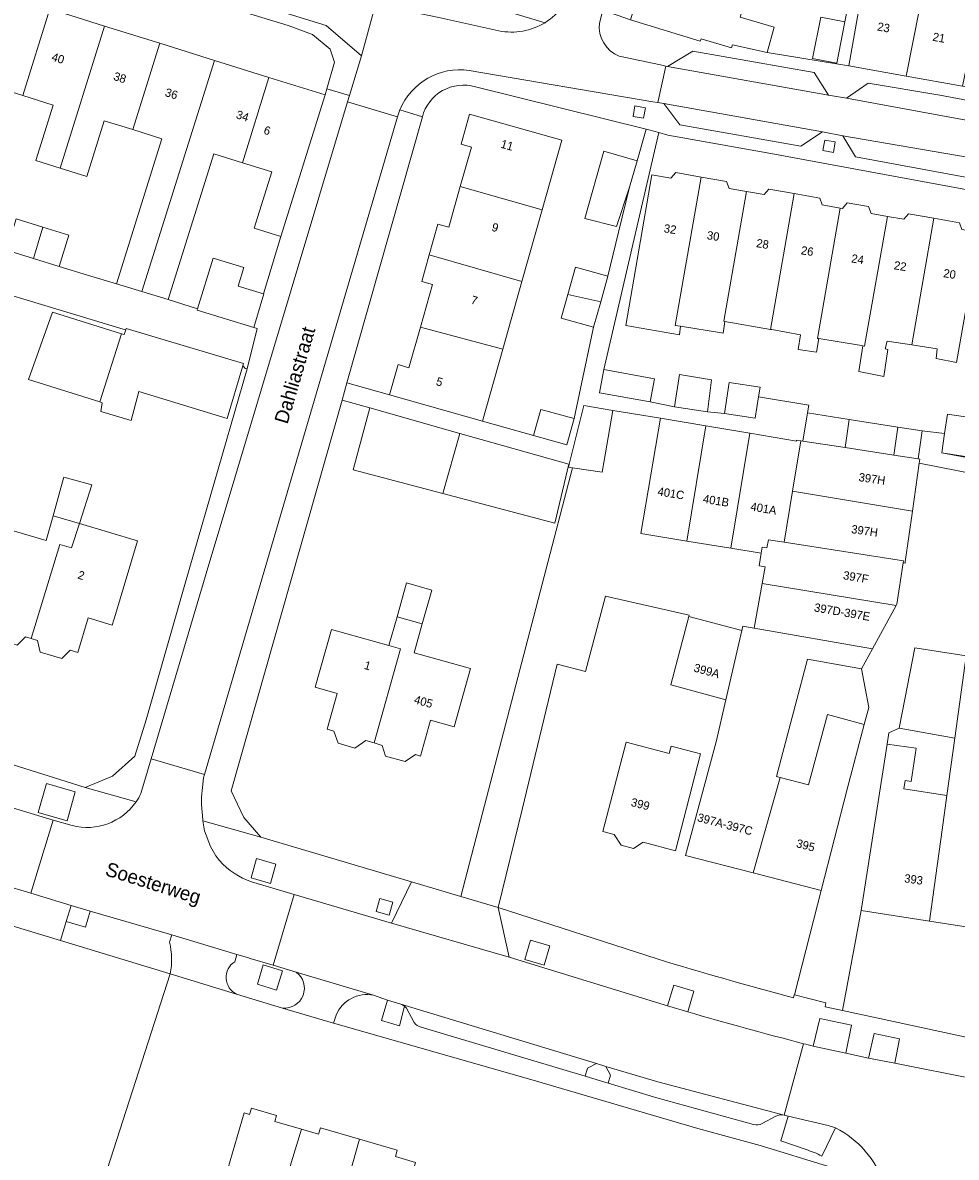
# Model space of a CAD drawing. Header units: metres. Extents: x 151448 to 154749, y 463108 to 465296.
# Tile 52 of 256: x 152837 to 152921, y 463378 to 463480. Entities that reach past the tile are written whole.
import ezdxf
from ezdxf.enums import TextEntityAlignment as Align

# ---------------------------------------------------------------- set-up
doc = ezdxf.new("R2010")
doc.units = ezdxf.units.M
for name, color, linetype, lineweight in [('B-PV-GR-GROENVOORZIENING-GV', 253, 'Continuous', 9), ('B-PV-IE-TERREINAFSCHEIDING_KUNSTMATIG_HEKWERK-G', 253, 'Continuous', 9), ('B-PV-IE-TERREINAFSCHEIDING_KUNSTMATIG_MUUR-G', 253, 'Continuous', 9), ('B-PV-OG-BEBOUWING-GV', 1, 'Continuous', 9), ('B-PV-OG-BEBOUWING-T18', 2, 'Continuous', 9), ('B-PV-OG-TERREIN_ERF-GV', 253, 'Continuous', 9), ('B-PV-OG-TOPOGRAFIE-T18', 2, 'Continuous', 9), ('B-PV-VH-OPENVERHARDING_BETONSTRAATSTEEN-GV', 253, 'Continuous', 9), ('B-PV-VH-OPENVERHARDING_STRAATBAKSTEEN-GV', 253, 'Continuous', 9), ('B-PV-VH-OPENVERHARDING_TEGEL-GV', 253, 'Continuous', 9)]:
    doc.layers.add(name, color=color, linetype=linetype, lineweight=lineweight)
doc.styles.add('Drong', font='txt', dxfattribs={"height": 1.8})

msp = doc.modelspace()

# ---------------------------------------------------------------- linework, layer by layer
at = {"layer": 'B-PV-GR-GROENVOORZIENING-GV', "flags": 128}
for points in [[(152892.946, 463471.608), (152893.105, 463472.554), (152892.159, 463472.713), (152892, 463471.767)], [(152909.976, 463468.549), (152910.135, 463469.496), (152909.188, 463469.655), (152909.029, 463468.708)], [(152838.621, 463409.348), (152841.217, 463408.606), (152841.959, 463411.203), (152839.363, 463411.944)], [(152857.729, 463403.487), (152859.46, 463402.992), (152859.955, 463404.723), (152858.224, 463405.217)], [(152841.576, 463401.026), (152841.139, 463399.582), (152842.864, 463399.069), (152843.294, 463400.508)], [(152868.963, 463400.477), (152870.117, 463400.147), (152870.447, 463401.301), (152869.293, 463401.631)], [(152882.297, 463396.172), (152884.028, 463395.677), (152884.523, 463397.408), (152882.792, 463397.903)], [(152858.293, 463393.964), (152860.013, 463393.434), (152860.544, 463395.153), (152858.824, 463395.684)], [(152896.904, 463391.471), (152897.455, 463393.342), (152895.648, 463393.873), (152895.098, 463392.003)], [(152911.072, 463387.772), (152911.586, 463390.281), (152908.755, 463390.879), (152908.144, 463388.403)], [(152915.471, 463386.865), (152915.891, 463389.063), (152913.631, 463389.537), (152913.123, 463387.319)], [(152887.69, 463385.701), (152889.767, 463385.069), (152889.982, 463385.788), (152889.54, 463386.59), (152888.707, 463386.836), (152887.899, 463386.414)]]:
    msp.add_lwpolyline(points, close=True, dxfattribs=at)
for points in [[(152871.15, 463392.163), (152869.978, 463392.527), (152869.432, 463390.711), (152871.03, 463390.214), (152871.493, 463391.981)], [(152908.918, 463378.527), (152910.165, 463381.085), (152909.487, 463381.288), (152905.904, 463382.114), (152905.244, 463379.913)], [(152905.244, 463379.913), (152907.539, 463379.124)]]:
    msp.add_lwpolyline(points, dxfattribs=at)
at = {"layer": 'B-PV-GR-GROENVOORZIENING-GV'}
for points in [[(152871.493, 463391.981, 0.0887697), (152871.15, 463392.163)], [(152907.539, 463379.124, -0.0108968), (152908.245, 463378.864)], [(152908.245, 463378.864, -0.0457513), (152908.918, 463378.527)]]:
    msp.add_lwpolyline(points, format="xyb", dxfattribs=at)
at = {"layer": 'B-PV-IE-TERREINAFSCHEIDING_KUNSTMATIG_HEKWERK-G', "flags": 128}
for points in [[(152850.481, 463394.896), (152840.624, 463397.882), (152834.396, 463399.769), (152819.678, 463404.228)], [(152841.751, 463367.778), (152850.482, 463394.896)]]:
    msp.add_lwpolyline(points, dxfattribs=at)
at = {"layer": 'B-PV-IE-TERREINAFSCHEIDING_KUNSTMATIG_MUUR-G', "flags": 128}
for points in [[(152913.162, 463418.772), (152912.499, 463422.233)], [(152912.736, 463417.242), (152913.162, 463418.772)]]:
    msp.add_lwpolyline(points, dxfattribs=at)
at = {"layer": 'B-PV-OG-BEBOUWING-GV', "flags": 128}
for points in [[(152916.505, 463475.377), (152918.283, 463484.474), (152918.937, 463487.507), (152913.732, 463488.428), (152913.202, 463485.437), (152912.996, 463485.473), (152912.483, 463482.578), (152912.454, 463482.583), (152911.34, 463476.291)], [(152923.992, 463486.312), (152924.044, 463486.566), (152921.22, 463487.062), (152920.692, 463484.051), (152918.283, 463484.474), (152916.505, 463475.377), (152921.562, 463474.482)], [(152902.209, 463482.76), (152893.256, 463485.429), (152891.776, 463480.429), (152898.014, 463478.524), (152898.104, 463478.732), (152900.837, 463477.915), (152900.924, 463478.181), (152904.018, 463477.513), (152904.667, 463479.784), (152901.608, 463480.658)], [(152834.836, 463482.918), (152830.832, 463470.167), (152833.171, 463469.436), (152834.731, 463474.427), (152837.243, 463473.642), (152839.675, 463481.406)], [(152837.243, 463473.642), (152839.967, 463472.791), (152838.412, 463467.812), (152840.601, 463467.128), (152844.583, 463479.873), (152839.675, 463481.406)], [(152910.272, 463476.548), (152910.997, 463480.256), (152908.832, 463480.68), (152908.107, 463476.972)], [(152844.583, 463479.873), (152840.601, 463467.128), (152842.983, 463466.383), (152844.547, 463471.386), (152847.123, 463470.582), (152849.541, 463478.324)], [(152847.123, 463470.582), (152849.725, 463469.769), (152845.663, 463456.743), (152847.931, 463456.058), (152854.438, 463476.794), (152849.541, 463478.324)], [(152854.438, 463476.794), (152847.931, 463456.058), (152850.289, 463455.346), (152854.385, 463468.415), (152856.949, 463467.614), (152859.318, 463475.269)], [(152856.949, 463467.614), (152859.594, 463466.788), (152858.018, 463461.744), (152860.397, 463461), (152864.363, 463473.693), (152859.318, 463475.269)], [(152883.846, 463463.403), (152885.608, 463469.646), (152877.33, 463471.982), (152876.565, 463469.271), (152877.498, 463469.007), (152876.5, 463465.472)], [(152891.679, 463465.428), (152892.362, 463467.789), (152889.377, 463468.653), (152887.672, 463462.602), (152890.515, 463461.896)], [(152896.261, 463452.953), (152895.779, 463453.031), (152898.102, 463466.328), (152895.82, 463466.726), (152895.395, 463466.229), (152893.673, 463466.533), (152891.343, 463453.007), (152896.153, 463452.196)], [(152896.261, 463452.953), (152899.92, 463452.358), (152900.081, 463452.332), (152900.243, 463453.386), (152900.137, 463453.405), (152902.186, 463465.03), (152900.618, 463465.307), (152900.383, 463465.929), (152898.102, 463466.328), (152895.779, 463453.031)], [(152873.712, 463459.356), (152882.027, 463456.957), (152883.846, 463463.403), (152876.5, 463465.472), (152875.474, 463461.835), (152874.49, 463462.112)], [(152904.333, 463452.668), (152906.46, 463464.85), (152904.178, 463465.249), (152903.755, 463464.754), (152902.186, 463465.03), (152900.137, 463453.405), (152900.243, 463453.386)], [(152904.441, 463452.649), (152907.027, 463452.195), (152906.811, 463450.871), (152908.459, 463450.628), (152908.676, 463451.844), (152908.546, 463451.865), (152910.587, 463463.549), (152908.976, 463463.832), (152908.742, 463464.452), (152906.46, 463464.85), (152904.333, 463452.668)], [(152912.497, 463451.215), (152912.621, 463451.194), (152912.76, 463451.17), (152914.811, 463462.803), (152913.347, 463463.061), (152913.118, 463463.687), (152911.194, 463464.031), (152910.772, 463463.516), (152910.587, 463463.549), (152908.546, 463451.865), (152908.676, 463451.844)], [(152912.621, 463451.194), (152912.243, 463448.897), (152914.486, 463448.437), (152914.838, 463450.87), (152914.621, 463450.924), (152914.784, 463451.626), (152916.992, 463451.28), (152918.982, 463462.635), (152916.695, 463463.036), (152916.274, 463462.545), (152914.811, 463462.803), (152912.76, 463451.17)], [(152835.786, 463459.772), (152838.199, 463459.031), (152839.062, 463461.842), (152836.649, 463462.583)], [(152918.982, 463462.635), (152916.992, 463451.28), (152919.27, 463450.923), (152919.189, 463450.058), (152921.025, 463449.7), (152923.064, 463461.356), (152921.497, 463461.63), (152921.268, 463462.235)], [(152838.199, 463459.031), (152840.505, 463458.323), (152841.369, 463461.134), (152839.062, 463461.842)], [(152854.321, 463459.06), (152852.924, 463454.524), (152852.886, 463454.401), (152857.987, 463452.83), (152858.872, 463455.854), (152858.829, 463455.867), (152856.576, 463456.561), (152857.084, 463458.209)], [(152872.916, 463452.859), (152880.319, 463450.909), (152882.027, 463456.957), (152873.712, 463459.356), (152873.034, 463456.955), (152873.996, 463456.683)], [(152889.732, 463457.431), (152886.833, 463458.238), (152886.152, 463455.795), (152889.095, 463455.146)], [(152886.152, 463455.795), (152885.559, 463453.668), (152888.458, 463452.86), (152889.095, 463455.146)], [(152844.171, 463446.164), (152846.114, 463452.281), (152839.919, 463454.208), (152837.756, 463448.182)], [(152872.916, 463452.859), (152871.893, 463449.235), (152870.91, 463449.512), (152870.143, 463446.794), (152878.493, 463444.438), (152880.319, 463450.909)], [(152856.98, 463449.406), (152857.04, 463449.611), (152846.514, 463452.748), (152846.48, 463452.634), (152846.351, 463452.207), (152846.114, 463452.281), (152844.171, 463446.164), (152844.377, 463446.099), (152844.242, 463445.316), (152846.972, 463444.504), (152847.675, 463447.099), (152855.593, 463444.692)], [(152889.369, 463449.089), (152888.99, 463446.994), (152893.531, 463446.169), (152893.909, 463448.25)], [(152899.044, 463448.141), (152896.153, 463448.628), (152895.72, 463445.736), (152898.665, 463445.276)], [(152903.258, 463446.612), (152903.399, 463447.492), (152900.633, 463447.918), (152900.189, 463445.145), (152902.955, 463444.719)], [(152886.259, 463440.576), (152886.197, 463440.33), (152886.562, 463440.273), (152889.238, 463439.856), (152890.175, 463445.407), (152887.586, 463445.855)], [(152874.94, 463437.945), (152876.453, 463443.346), (152868.393, 463445.625), (152866.885, 463440.068)], [(152883.062, 463443.144), (152886.064, 463442.316), (152886.715, 463444.674), (152883.713, 463445.502)], [(152898.531, 463444.023), (152894.448, 463444.71), (152892.683, 463434.365), (152896.829, 463433.69)], [(152907.221, 463442.66), (152911.022, 463442.071), (152911.393, 463444.607), (152907.658, 463445.203)], [(152919.942, 463443.347), (152919.682, 463441.61), (152924.087, 463440.922), (152924.63, 463444.412), (152920.198, 463445.062)], [(152898.531, 463444.023), (152896.829, 463433.69), (152900.776, 463433.047), (152902.475, 463443.358)], [(152911.022, 463442.071), (152915.389, 463441.395), (152915.756, 463443.911), (152911.393, 463444.607)], [(152917.585, 463441.055), (152917.931, 463443.564), (152915.756, 463443.911), (152915.389, 463441.395)], [(152876.453, 463443.346), (152874.94, 463437.945), (152884.977, 463435.3), (152886.22, 463440.585)], [(152900.776, 463433.047), (152903.496, 463432.604), (152903.588, 463433.159), (152904.007, 463433.09), (152904.158, 463433.806), (152905.545, 463433.588), (152906.298, 463438.16), (152907.045, 463442.689), (152906.669, 463442.753), (152906.652, 463442.654), (152902.475, 463443.358)], [(152911.022, 463442.071), (152907.221, 463442.66), (152907.045, 463442.689), (152906.298, 463438.16), (152917.064, 463436.387), (152917.675, 463440.683), (152917.725, 463441.036), (152917.585, 463441.055), (152915.389, 463441.395)], [(152842.324, 463435.268), (152843.454, 463438.729), (152840.94, 463439.431), (152840.915, 463439.342), (152839.967, 463435.965)], [(152916.415, 463431.82), (152917.064, 463436.387), (152906.298, 463438.16), (152905.545, 463433.588), (152916.262, 463431.906), (152916.235, 463431.732), (152916.399, 463431.709)], [(152839.347, 463433.754), (152835.278, 463434.933), (152834.317, 463435.211), (152832.786, 463429.923), (152834.808, 463429.329), (152833.891, 463426.181), (152834.559, 463425.981), (152834.782, 463424.956), (152836.741, 463424.361), (152837.5, 463425.101), (152838.01, 463424.948), (152840.588, 463433.396), (152841.616, 463433.097), (152842.324, 463435.268), (152839.967, 463435.965)], [(152838.01, 463424.948), (152838.581, 463424.777), (152838.804, 463423.741), (152840.757, 463423.156), (152841.513, 463423.899), (152842.185, 463423.698), (152843.112, 463426.794), (152845.266, 463426.149), (152845.553, 463427.107), (152847.535, 463433.726), (152842.324, 463435.268), (152841.616, 463433.097), (152840.588, 463433.396)], [(152903.588, 463429.884), (152915.596, 463427.903), (152915.66, 463428.02), (152916.235, 463431.732), (152916.262, 463431.906), (152905.545, 463433.588), (152904.158, 463433.806), (152904.007, 463433.09), (152903.588, 463433.159), (152903.496, 463432.604), (152903.308, 463431.465), (152903.855, 463431.374)], [(152870.827, 463426.91), (152873.088, 463426.26), (152873.943, 463429.297), (152871.678, 463429.934)], [(152913.486, 463424.031), (152915.596, 463427.903), (152903.588, 463429.884), (152902.872, 463425.882)], [(152873.088, 463426.26), (152870.827, 463426.91), (152870.097, 463424.318), (152871.135, 463424.026), (152868.759, 463415.586), (152869.502, 463415.359), (152869.795, 463414.405), (152871.548, 463413.921), (152872.473, 463414.541), (152872.917, 463414.416), (152873.821, 463417.628), (152875.939, 463417.032), (152877.411, 463422.263), (152872.363, 463423.684)], [(152900.317, 463419.443), (152901.75, 463425.659), (152897.008, 463426.922), (152895.378, 463420.801)], [(152870.097, 463424.318), (152864.941, 463425.769), (152863.481, 463420.585), (152865.45, 463420.031), (152864.55, 463416.832), (152865.165, 463416.659), (152865.547, 463415.557), (152867.032, 463415.133), (152868.017, 463415.812), (152868.759, 463415.586), (152871.135, 463424.026)], [(152912.499, 463422.233), (152913.486, 463424.031), (152902.872, 463425.882), (152901.858, 463426.064), (152901.75, 463425.659), (152900.317, 463419.443), (152899.447, 463415.702), (152896.69, 463405.51), (152902.783, 463403.932), (152905.19, 463412.486), (152904.861, 463412.572), (152906.531, 463418.919), (152907.632, 463423.104)], [(152920.859, 463416.01), (152921.874, 463423.396), (152917.261, 463424.128), (152916.368, 463419.509), (152915.865, 463416.919)], [(152926.007, 463407.463), (152922.861, 463407.899), (152925.159, 463422.87), (152921.874, 463423.396), (152920.859, 463416.01), (152920.154, 463410.882), (152919.732, 463407.811), (152918.602, 463399.598), (152924.759, 463398.641)], [(152905.19, 463412.486), (152902.783, 463403.932), (152908.876, 463402.355), (152911.215, 463411.44), (152912.736, 463417.242), (152909.436, 463418.134), (152907.73, 463411.821)], [(152892.03, 463406.138), (152892.904, 463406.698), (152895.79, 463405.928), (152898.06, 463414.612), (152895.41, 463415.304), (152895.241, 463414.656), (152891.373, 463415.667), (152889.277, 463407.646), (152890.301, 463407.384), (152890.918, 463406.422)], [(152920.154, 463410.882), (152916.296, 463411.488), (152916.405, 463412.21), (152916.931, 463412.139), (152917.391, 463415.111), (152914.785, 463415.493), (152912.46, 463400.554), (152918.602, 463399.598), (152919.732, 463407.811)], [(152858.673, 463369.24), (152862.251, 463380.948), (152859.855, 463381.646), (152860.012, 463382.184), (152857.754, 463382.842), (152857.592, 463382.284), (152857.108, 463382.425), (152854.391, 463373.101), (152857.458, 463372.218), (152856.063, 463367.37), (152857.976, 463366.819)], [(152862.251, 463380.948), (152858.673, 463369.24), (152860.791, 463368.63), (152862.082, 463373.113), (152865.233, 463372.206), (152867.462, 463380.062), (152863.943, 463381.087), (152863.773, 463380.505)], [(152869.226, 463366.24), (152872.489, 463377.983), (152870.676, 463378.512), (152870.841, 463379.077), (152867.462, 463380.062), (152865.233, 463372.206), (152868.041, 463371.398), (152866.769, 463366.947), (152866.92, 463366.904), (152865.996, 463363.84), (152865.923, 463363.6), (152868.068, 463362.945), (152868.843, 463365.591), (152869.042, 463366.269), (152869.126, 463366.269)]]:
    msp.add_lwpolyline(points, close=True, dxfattribs=at)
at = {"layer": 'B-PV-OG-TERREIN_ERF-GV', "flags": 128}
for points in [[(152834.836, 463482.918), (152839.675, 463481.406), (152844.583, 463479.873), (152849.541, 463478.324), (152854.438, 463476.794), (152859.318, 463475.269), (152864.363, 463473.693), (152864.52, 463474.23), (152865.218, 463476.62), (152864.811, 463477.794), (152863.241, 463479.111), (152861.043, 463479.925), (152840.696, 463486.153), (152833.38, 463488.459)], [(152901.608, 463480.658), (152904.667, 463479.784), (152904.018, 463477.513), (152910.257, 463476.472), (152910.272, 463476.548), (152908.107, 463476.972), (152908.832, 463480.68)], [(152836.649, 463462.583), (152839.062, 463461.842), (152841.369, 463461.134), (152840.505, 463458.323), (152843.051, 463457.543), (152845.663, 463456.743), (152849.725, 463469.769), (152847.123, 463470.582), (152844.547, 463471.386), (152842.983, 463466.383), (152840.601, 463467.128), (152838.412, 463467.812), (152839.967, 463472.791), (152837.243, 463473.642), (152834.731, 463474.427)], [(152885.608, 463469.646), (152883.846, 463463.403), (152882.027, 463456.957), (152880.319, 463450.909), (152878.493, 463444.438), (152883.062, 463443.144), (152883.713, 463445.502), (152886.715, 463444.674), (152887.62, 463448.925), (152888.458, 463452.86), (152885.559, 463453.668), (152886.152, 463455.795), (152886.833, 463458.238), (152889.732, 463457.431), (152890.697, 463461.396), (152891.679, 463465.428), (152890.515, 463461.896), (152887.672, 463462.602), (152889.377, 463468.653), (152892.362, 463467.789), (152893.185, 463470.633), (152877.854, 463474.428)], [(152873.093, 463471.723), (152866.326, 463447.871), (152870.143, 463446.794), (152870.91, 463449.512), (152871.893, 463449.235), (152872.916, 463452.859), (152873.996, 463456.683), (152873.034, 463456.955), (152873.712, 463459.356), (152874.49, 463462.112), (152875.474, 463461.835), (152876.5, 463465.472), (152877.498, 463469.007), (152876.565, 463469.271), (152877.33, 463471.982), (152885.608, 463469.646)], [(152929.773, 463463.761), (152904.36, 463468.438), (152895.117, 463470.089), (152894.296, 463470.324), (152889.369, 463449.089), (152893.909, 463448.25), (152893.531, 463446.169), (152895.72, 463445.736), (152896.153, 463448.628), (152899.044, 463448.141), (152898.665, 463445.276), (152900.189, 463445.145), (152900.633, 463447.918), (152903.399, 463447.492), (152903.258, 463446.612), (152907.776, 463445.888), (152907.658, 463445.203), (152911.393, 463444.607), (152915.756, 463443.911), (152917.931, 463443.564), (152919.942, 463443.347), (152920.198, 463445.062), (152924.63, 463444.412)], [(152921.025, 463449.7), (152919.189, 463450.058), (152919.27, 463450.923), (152916.992, 463451.28), (152914.784, 463451.626), (152914.621, 463450.924), (152914.838, 463450.87), (152914.486, 463448.437), (152912.243, 463448.897), (152912.621, 463451.194), (152912.497, 463451.215), (152908.676, 463451.844), (152908.459, 463450.628), (152906.811, 463450.871), (152907.027, 463452.195), (152904.441, 463452.649), (152904.333, 463452.668), (152900.243, 463453.386), (152900.081, 463452.332), (152899.92, 463452.358), (152896.261, 463452.953), (152896.153, 463452.196), (152891.343, 463453.007), (152893.673, 463466.533), (152895.395, 463466.229), (152895.82, 463466.726), (152898.102, 463466.328), (152900.383, 463465.929), (152900.618, 463465.307), (152902.186, 463465.03), (152903.755, 463464.754), (152904.178, 463465.249), (152906.46, 463464.85), (152908.742, 463464.452), (152908.976, 463463.832), (152910.587, 463463.549), (152910.772, 463463.516), (152911.194, 463464.031), (152913.118, 463463.687), (152913.347, 463463.061), (152914.811, 463462.803), (152916.274, 463462.545), (152916.695, 463463.036), (152918.982, 463462.635), (152921.268, 463462.235)], [(152827.411, 463458.374), (152846.248, 463452.704), (152846.48, 463452.634), (152846.514, 463452.748), (152857.04, 463449.611), (152856.98, 463449.406), (152857.095, 463449.287), (152857.199, 463449.18), (152857.382, 463449.123), (152858.274, 463452.742), (152857.987, 463452.83), (152852.886, 463454.401), (152852.924, 463454.524), (152850.289, 463455.346), (152847.931, 463456.058), (152845.663, 463456.743), (152843.051, 463457.543), (152840.505, 463458.323), (152838.199, 463459.031), (152835.786, 463459.772)], [(152828.659, 463416.05), (152842.859, 463411.592), (152845.303, 463412.622), (152847.305, 463414.397), (152848.333, 463417.664), (152851.844, 463429.992), (152857.382, 463449.123), (152857.199, 463449.18), (152857.095, 463449.287), (152856.98, 463449.406), (152855.593, 463444.692), (152847.675, 463447.099), (152846.972, 463444.504), (152844.242, 463445.316), (152844.377, 463446.099), (152844.171, 463446.164), (152837.756, 463448.182), (152839.919, 463454.208), (152846.114, 463452.281), (152846.351, 463452.207), (152846.48, 463452.634), (152846.248, 463452.704), (152827.411, 463458.374)], [(152922.983, 463439.642), (152917.675, 463440.683), (152917.064, 463436.387), (152916.415, 463431.82), (152916.399, 463431.709), (152916.235, 463431.732), (152915.66, 463428.02), (152915.596, 463427.903), (152913.486, 463424.031), (152912.499, 463422.233), (152907.632, 463423.104), (152906.531, 463418.919), (152904.861, 463412.572), (152905.19, 463412.486), (152907.73, 463411.821), (152909.436, 463418.134), (152912.736, 463417.242), (152911.215, 463411.44), (152908.876, 463402.355), (152906.469, 463393.004), (152909.285, 463392.289), (152909.241, 463391.941), (152910.774, 463391.611), (152912.46, 463400.554), (152914.785, 463415.493), (152914.943, 463416.51), (152915.865, 463416.919), (152916.368, 463419.509), (152917.261, 463424.128), (152921.874, 463423.396)], [(152924.087, 463440.922), (152919.682, 463441.61), (152928.335, 463439.997)], [(152835.278, 463434.933), (152839.347, 463433.754), (152839.967, 463435.965), (152840.915, 463439.342), (152840.94, 463439.431), (152843.454, 463438.729), (152842.324, 463435.268), (152847.535, 463433.726), (152845.553, 463427.107), (152845.266, 463426.149), (152843.112, 463426.794), (152842.185, 463423.698), (152841.513, 463423.899), (152840.757, 463423.156), (152838.804, 463423.741), (152838.581, 463424.777), (152838.01, 463424.948), (152837.5, 463425.101), (152836.741, 463424.361)], [(152899.447, 463415.702), (152900.317, 463419.443), (152895.378, 463420.801), (152897.008, 463426.922), (152897.041, 463427.047), (152889.53, 463428.759), (152887.735, 463421.991), (152885.197, 463422.664), (152882.04, 463409.633), (152879.905, 463400.84), (152894.158, 463396.22)], [(152841.751, 463367.778), (152850.481, 463394.896), (152840.624, 463397.882), (152834.396, 463399.769), (152819.678, 463404.228), (152812.133, 463406.514), (152776.659, 463417.396), (152776.591, 463417.176), (152769.645, 463394.583), (152768.764, 463391.624), (152767.049, 463385.832), (152765.042, 463379.052), (152764.296, 463376.531)], [(152906.388, 463392.732), (152906.449, 463393.009), (152906.469, 463393.004), (152908.876, 463402.355), (152902.783, 463403.932), (152896.69, 463405.51), (152899.447, 463415.702)], [(152924.759, 463398.641), (152918.602, 463399.598), (152912.46, 463400.554), (152910.774, 463391.611), (152922.579, 463389.066)], [(152907.182, 463378.336), (152905.865, 463378.741), (152903.396, 463379.5), (152897.808, 463381.031), (152882.823, 463385.415), (152865.126, 463390.451), (152860.551, 463391.813), (152856.42, 463393.054), (152850.481, 463394.896), (152841.751, 463367.778), (152841.816, 463367.753), (152841.873, 463367.956), (152856.872, 463362.571), (152857.088, 463362.494), (152856.601, 463361.169), (152860.574, 463360.088), (152858.302, 463352.358), (152854.303, 463353.602), (152854.249, 463353.405)], [(152854.391, 463373.101), (152857.108, 463382.425), (152857.592, 463382.284), (152857.754, 463382.842), (152860.012, 463382.184), (152859.855, 463381.646), (152862.251, 463380.948), (152863.773, 463380.505), (152863.943, 463381.087), (152867.462, 463380.062), (152870.841, 463379.077), (152870.676, 463378.512), (152872.489, 463377.983)]]:
    msp.add_lwpolyline(points, dxfattribs=at)
at = {"layer": 'B-PV-OG-TERREIN_ERF-GV'}
for points in [[(152877.854, 463474.428, 0.4216139), (152873.093, 463471.723)], [(152894.158, 463396.22, 0.0086622), (152906.388, 463392.732)]]:
    msp.add_lwpolyline(points, format="xyb", dxfattribs=at)
at = {"layer": 'B-PV-OG-TERREIN_ERF-GV', "flags": 128}
for points in [[(152856.949, 463467.614), (152854.385, 463468.415), (152850.289, 463455.346), (152852.924, 463454.524), (152854.321, 463459.06), (152857.084, 463458.209), (152856.576, 463456.561), (152858.829, 463455.867), (152860.397, 463461), (152858.018, 463461.744), (152859.594, 463466.788)], [(152858.604, 463407.143), (152872.121, 463403.143), (152876.552, 463401.832), (152880.199, 463415.839), (152886.562, 463440.273), (152886.197, 463440.33), (152886.259, 463440.576), (152886.22, 463440.585), (152884.977, 463435.3), (152874.94, 463437.945), (152866.885, 463440.068), (152868.393, 463445.625), (152865.889, 463446.333), (152855.947, 463411.29), (152857.065, 463408.905)], [(152876.552, 463401.832), (152879.905, 463400.84), (152882.04, 463409.633), (152885.197, 463422.664), (152887.735, 463421.991), (152889.53, 463428.759), (152897.041, 463427.047), (152897.008, 463426.922), (152901.75, 463425.659), (152901.858, 463426.064), (152902.872, 463425.882), (152903.588, 463429.884), (152903.855, 463431.374), (152903.308, 463431.465), (152903.496, 463432.604), (152900.776, 463433.047), (152896.829, 463433.69), (152892.683, 463434.365), (152894.448, 463444.71), (152890.175, 463445.407), (152889.238, 463439.856), (152886.562, 463440.273), (152880.199, 463415.839)], [(152870.827, 463426.91), (152871.678, 463429.934), (152873.943, 463429.297), (152873.088, 463426.26), (152872.363, 463423.684), (152877.411, 463422.263), (152875.939, 463417.032), (152873.821, 463417.628), (152872.917, 463414.416), (152872.473, 463414.541), (152871.548, 463413.921), (152869.795, 463414.405), (152869.502, 463415.359), (152868.759, 463415.586), (152868.017, 463415.812), (152867.032, 463415.133), (152865.547, 463415.557), (152865.165, 463416.659), (152864.55, 463416.832), (152865.45, 463420.031), (152863.481, 463420.585), (152864.941, 463425.769), (152870.097, 463424.318)], [(152920.154, 463410.882), (152920.859, 463416.01), (152915.865, 463416.919), (152914.943, 463416.51), (152914.785, 463415.493), (152917.391, 463415.111), (152916.931, 463412.139), (152916.405, 463412.21), (152916.296, 463411.488)], [(152892.03, 463406.138), (152890.918, 463406.422), (152890.301, 463407.384), (152889.277, 463407.646), (152891.373, 463415.667), (152895.241, 463414.656), (152895.41, 463415.304), (152898.06, 463414.612), (152895.79, 463405.928), (152892.904, 463406.698)]]:
    msp.add_lwpolyline(points, close=True, dxfattribs=at)
at = {"layer": 'B-PV-VH-OPENVERHARDING_BETONSTRAATSTEEN-GV', "flags": 128}
for points in [[(152868.877, 463481.82), (152866.202, 463482.428), (152861.421, 463483.893), (152852.057, 463486.763), (152839.172, 463490.712), (152837.716, 463491.165), (152835.396, 463494.957), (152833.678, 463489.41), (152864.464, 463479.908), (152867.632, 463477.191)], [(152895.087, 463476.248), (152909.531, 463473.681), (152908.234, 463475.707), (152897.355, 463477.635)], [(152930.172, 463466.703), (152932.016, 463466.338), (152935.018, 463465.64), (152937.721, 463464.764), (152967.956, 463454.857), (152969.042, 463457.916), (152937.114, 463468.515), (152935.539, 463468.909), (152911.138, 463473.402), (152909.531, 463473.681), (152895.087, 463476.248), (152894.947, 463476.277), (152894.211, 463473.006), (152894.744, 463472.917), (152908.981, 463470.378), (152910.824, 463470.042)], [(152911.138, 463473.402), (152935.539, 463468.909), (152934.389, 463470.938), (152927.285, 463472.222), (152919.528, 463473.688), (152913.078, 463474.761)], [(152870.877, 463471.72), (152866.392, 463473.087), (152853.692, 463430.787), (152848.769, 463414.154), (152853.539, 463412.752)], [(152894.744, 463472.917), (152896.192, 463471.006), (152907.041, 463469.109), (152908.981, 463470.378)], [(152910.824, 463470.042), (152911.945, 463468.133), (152928.114, 463465.168), (152930.172, 463466.703)], [(152870.321, 463399.437), (152880.887, 463396.382), (152879.905, 463400.84), (152876.552, 463401.832), (152872.121, 463403.143)], [(152841.139, 463399.582), (152841.576, 463401.026), (152837.975, 463402.113), (152835.368, 463402.891), (152834.966, 463401.6), (152834.396, 463399.769), (152840.624, 463397.882)]]:
    msp.add_lwpolyline(points, close=True, dxfattribs=at)
for points in [[(152888.979, 463480.145), (152889.277, 463481.302), (152889.428, 463481.881), (152886.131, 463482.865), (152885.949, 463482.306), (152885.743, 463481.678)], [(152879.961, 463479.445), (152874.582, 463480.632), (152868.877, 463481.82), (152867.632, 463477.191), (152866.561, 463473.644), (152866.392, 463473.087)], [(152877.296, 463475.889), (152893.762, 463473.082), (152894.211, 463473.006), (152894.947, 463476.277), (152894.455, 463476.381), (152890.749, 463477.162)], [(152866.392, 463473.087), (152870.877, 463471.72), (152871.08, 463472.346)], [(152835.368, 463402.891), (152837.975, 463402.113), (152839.98, 463408.651), (152804.989, 463419.281)], [(152853.369, 463411.602), (152853.454, 463412.463), (152853.539, 463412.752), (152848.769, 463414.154), (152848.443, 463413.051), (152847.854, 463411.062)], [(152854.884, 463405.039), (152854.559, 463405.458), (152854.089, 463406.294), (152853.563, 463407.696), (152853.407, 463408.614), (152853.391, 463408.709), (152853.281, 463410.078), (152853.286, 463410.762), (152853.369, 463411.602)], [(152841.682, 463408.177), (152839.98, 463408.651), (152837.975, 463402.113), (152841.576, 463401.026), (152843.294, 463400.508), (152850.614, 463398.386), (152856.457, 463396.631), (152857.414, 463396.343), (152857.662, 463396.269), (152859.713, 463395.654), (152861.585, 463402.01), (152859.283, 463402.688), (152857.781, 463403.13)], [(152870.321, 463399.437), (152861.585, 463402.01), (152859.713, 463395.654), (152861.782, 463395.033), (152868.723, 463392.962), (152869.978, 463392.527), (152871.15, 463392.163), (152888.707, 463386.836), (152889.54, 463386.59), (152894.224, 463385.194), (152905.538, 463382.215), (152907.295, 463388.623)], [(152896.904, 463391.471), (152895.098, 463392.003), (152880.887, 463396.382), (152870.321, 463399.437)], [(152868.723, 463392.962), (152861.782, 463395.033)], [(152860.551, 463391.813), (152865.126, 463390.451), (152865.369, 463391.193)], [(152887.69, 463385.701), (152887.899, 463386.414), (152888.707, 463386.836), (152871.15, 463392.163)], [(152871.493, 463391.981), (152871.661, 463391.82), (152872.366, 463390.536)], [(152872.982, 463390.093), (152887.69, 463385.701)], [(152905.538, 463382.215), (152894.224, 463385.194), (152889.54, 463386.59), (152889.982, 463385.788), (152889.767, 463385.069), (152894.133, 463383.766), (152902.804, 463381.376)], [(152903.571, 463381.472), (152904.793, 463382.119)]]:
    msp.add_lwpolyline(points, dxfattribs=at)
at = {"layer": 'B-PV-VH-OPENVERHARDING_BETONSTRAATSTEEN-GV'}
for points in [[(152885.743, 463481.678, -0.0974807), (152884.098, 463480.174)], [(152884.098, 463480.174, -0.1887584), (152879.961, 463479.445)], [(152890.749, 463477.162, -0.3338937), (152888.979, 463480.145)], [(152871.08, 463472.346, -0.344411), (152877.296, 463475.889)], [(152847.41, 463410.306, -0.3123858), (152841.682, 463408.177)], [(152847.854, 463411.062, -0.0399026), (152847.41, 463410.306)], [(152857.781, 463403.13, -0.1231916), (152854.884, 463405.039)], [(152861.782, 463395.033, -0.7605333), (152860.551, 463391.813)], [(152865.369, 463391.193, -0.3645105), (152868.723, 463392.962)], [(152871.15, 463392.163, -0.0887697), (152871.493, 463391.981)], [(152907.295, 463388.623, -0.006374), (152896.904, 463391.471)], [(152872.366, 463390.536, 0.2146418), (152872.982, 463390.093)], [(152904.793, 463382.119, -0.188083), (152905.538, 463382.215)], [(152902.804, 463381.376, 0.2084404), (152903.571, 463381.472)]]:
    msp.add_lwpolyline(points, format="xyb", dxfattribs=at)
at = {"layer": 'B-PV-VH-OPENVERHARDING_STRAATBAKSTEEN-GV', "flags": 128}
for points in [[(152884.098, 463480.174), (152880.327, 463481.283), (152880.179, 463481.318), (152861.345, 463486.914), (152860.224, 463487.215), (152856.97, 463488.187), (152840.285, 463493.325)], [(152866.202, 463482.428), (152868.877, 463481.82), (152874.582, 463480.632), (152879.961, 463479.445)], [(152880.327, 463481.283), (152884.098, 463480.174)], [(152970.116, 463460.605), (152965.139, 463462.265), (152960.277, 463463.887), (152955.498, 463465.481), (152950.72, 463467.074), (152945.625, 463468.774), (152940.818, 463470.377), (152936.369, 463471.861), (152931.698, 463472.688), (152926.605, 463473.589), (152921.562, 463474.482), (152916.505, 463475.377), (152911.34, 463476.291), (152910.257, 463476.472), (152904.018, 463477.513), (152900.924, 463478.181), (152900.837, 463477.915), (152898.104, 463478.732), (152898.014, 463478.524), (152891.776, 463480.429), (152889.277, 463481.302), (152888.979, 463480.145)], [(152890.749, 463477.162), (152894.455, 463476.381), (152894.947, 463476.277), (152895.087, 463476.248), (152897.355, 463477.635), (152908.234, 463475.707), (152909.531, 463473.681), (152911.138, 463473.402), (152913.078, 463474.761), (152919.528, 463473.688), (152927.285, 463472.222), (152934.389, 463470.938), (152935.539, 463468.909), (152937.114, 463468.515), (152939.172, 463469.635), (152955.864, 463464.139), (152956.422, 463462.768), (152956.987, 463462.587), (152958.299, 463463.354), (152967.952, 463460.093), (152969.042, 463457.916), (152969.814, 463457.704), (152973.694, 463456.415)], [(152928.114, 463465.168), (152911.945, 463468.133), (152910.824, 463470.042), (152908.981, 463470.378), (152907.041, 463469.109), (152896.192, 463471.006), (152894.744, 463472.917), (152894.211, 463473.006), (152893.762, 463473.082), (152877.296, 463475.889)], [(152877.854, 463474.428), (152893.185, 463470.633), (152893.423, 463470.574), (152894.296, 463470.324), (152895.117, 463470.089), (152904.36, 463468.438), (152929.773, 463463.761)], [(152871.08, 463472.346), (152873.093, 463471.723)], [(152907.295, 463388.623), (152905.538, 463382.215), (152905.904, 463382.114), (152909.487, 463381.288), (152910.165, 463381.085)], [(152959.159, 463378.809), (152955.945, 463379.391), (152949.457, 463380.57), (152947.216, 463380.993), (152938.349, 463382.633), (152929.58, 463384.161), (152927.666, 463384.536), (152925.636, 463384.935), (152922.693, 463385.433), (152915.471, 463386.865), (152913.123, 463387.319), (152911.072, 463387.772), (152908.144, 463388.403)]]:
    msp.add_lwpolyline(points, dxfattribs=at)
for points in [[(152864.52, 463474.23), (152866.561, 463473.644), (152867.632, 463477.191), (152864.464, 463479.908), (152833.678, 463489.41), (152833.38, 463488.459), (152840.696, 463486.153), (152861.043, 463479.925), (152863.241, 463479.111), (152864.811, 463477.794), (152865.218, 463476.62)], [(152892.946, 463471.608), (152892, 463471.767), (152892.159, 463472.713), (152893.105, 463472.554)], [(152909.976, 463468.549), (152909.029, 463468.708), (152909.188, 463469.655), (152910.135, 463469.496)]]:
    msp.add_lwpolyline(points, close=True, dxfattribs=at)
at = {"layer": 'B-PV-VH-OPENVERHARDING_STRAATBAKSTEEN-GV'}
for points in [[(152884.098, 463480.174, 0.0974807), (152885.743, 463481.678)], [(152879.961, 463479.445, 0.1887584), (152884.098, 463480.174)], [(152888.979, 463480.145, 0.3338937), (152890.749, 463477.162)], [(152877.296, 463475.889, 0.344411), (152871.08, 463472.346)], [(152873.093, 463471.723, -0.4216139), (152877.854, 463474.428)], [(152908.144, 463388.403, -0.0024935), (152907.295, 463388.623)], [(152910.165, 463381.085, -0.1868861), (152914.544, 463376.073)]]:
    msp.add_lwpolyline(points, format="xyb", dxfattribs=at)
at = {"layer": 'B-PV-VH-OPENVERHARDING_TEGEL-GV', "flags": 128}
for points in [[(152917.24, 463498.62), (152920.683, 463498.055), (152920.732, 463498.356), (152935.46, 463495.94), (152936.097, 463497.186), (152933.357, 463497.312), (152931.561, 463497.815), (152930.962, 463505.345), (152929.37, 463504.283), (152929.223, 463498.935), (152923.709, 463499.153), (152917.225, 463499.989), (152916.241, 463499.925), (152912.889, 463489.878), (152910.997, 463480.256), (152910.272, 463476.548), (152910.257, 463476.472), (152911.34, 463476.291), (152912.454, 463482.583), (152912.483, 463482.578), (152912.996, 463485.473), (152913.202, 463485.437), (152913.732, 463488.428), (152916.54, 463496.599)], [(152853.539, 463412.752), (152853.454, 463412.463), (152853.369, 463411.602), (152853.286, 463410.762), (152853.281, 463410.078), (152853.391, 463408.709), (152853.407, 463408.614), (152858.604, 463407.143), (152857.065, 463408.905), (152855.947, 463411.29), (152865.889, 463446.333), (152866.326, 463447.871), (152873.093, 463471.723), (152871.08, 463472.346), (152870.877, 463471.72)], [(152876.453, 463443.346), (152886.22, 463440.585), (152886.259, 463440.576), (152887.586, 463445.855), (152890.175, 463445.407), (152894.448, 463444.71), (152898.531, 463444.023), (152902.475, 463443.358), (152906.652, 463442.654), (152906.669, 463442.753), (152907.045, 463442.689), (152907.221, 463442.66), (152907.658, 463445.203), (152907.776, 463445.888), (152903.258, 463446.612), (152902.955, 463444.719), (152900.189, 463445.145), (152898.665, 463445.276), (152895.72, 463445.736), (152893.531, 463446.169), (152888.99, 463446.994), (152889.369, 463449.089), (152894.296, 463470.324), (152893.423, 463470.574), (152893.185, 463470.633), (152892.362, 463467.789), (152891.679, 463465.428), (152890.697, 463461.396), (152889.732, 463457.431), (152889.095, 463455.146), (152888.458, 463452.86), (152887.62, 463448.925), (152886.715, 463444.674), (152886.064, 463442.316), (152883.062, 463443.144), (152878.493, 463444.438), (152870.143, 463446.794), (152866.326, 463447.871), (152865.889, 463446.333), (152868.393, 463445.625)], [(152932.209, 463439.324), (152928.335, 463439.997), (152919.682, 463441.61), (152919.942, 463443.347), (152917.931, 463443.564), (152917.585, 463441.055), (152917.725, 463441.036), (152917.675, 463440.683), (152922.983, 463439.642), (152925.436, 463439.185), (152933.51, 463437.683), (152933.69, 463437.65), (152933.522, 463451.578), (152934.434, 463458.888), (152933.919, 463458.961), (152934.465, 463462.817), (152933.388, 463463.033), (152932.228, 463451.919), (152931.665, 463448.668), (152932.511, 463448.521), (152932.606, 463441.907)], [(152838.621, 463409.348), (152839.363, 463411.944), (152841.959, 463411.203), (152841.217, 463408.606)], [(152857.729, 463403.487), (152858.224, 463405.217), (152859.955, 463404.723), (152859.46, 463402.992)], [(152868.963, 463400.477), (152869.293, 463401.631), (152870.447, 463401.301), (152870.117, 463400.147)], [(152882.297, 463396.172), (152882.792, 463397.903), (152884.523, 463397.408), (152884.028, 463395.677)], [(152858.293, 463393.964), (152858.824, 463395.684), (152860.544, 463395.153), (152860.013, 463393.434)]]:
    msp.add_lwpolyline(points, close=True, dxfattribs=at)
for points in [[(152866.561, 463473.644), (152864.52, 463474.23), (152864.363, 463473.693), (152860.397, 463461), (152858.829, 463455.867), (152858.872, 463455.854), (152857.987, 463452.83), (152858.274, 463452.742), (152857.382, 463449.123), (152851.844, 463429.992), (152848.333, 463417.664), (152847.305, 463414.397), (152845.303, 463412.622), (152842.859, 463411.592), (152847.41, 463410.306)], [(152847.854, 463411.062), (152848.443, 463413.051), (152848.769, 463414.154), (152853.692, 463430.787), (152866.392, 463473.087), (152866.561, 463473.644)], [(152828.659, 463416.05), (152826.492, 463416.73), (152791.65, 463427.492), (152775.492, 463432.539), (152756.541, 463438.344), (152755.379, 463434.439), (152778.055, 463427.499), (152804.989, 463419.281), (152839.98, 463408.651), (152841.682, 463408.177)], [(152847.41, 463410.306), (152842.859, 463411.592), (152828.659, 463416.05)], [(152861.585, 463402.01), (152870.321, 463399.437), (152872.121, 463403.143), (152858.604, 463407.143), (152853.407, 463408.614), (152853.563, 463407.696), (152854.089, 463406.294), (152854.559, 463405.458), (152854.884, 463405.039)], [(152857.781, 463403.13), (152859.283, 463402.688), (152861.585, 463402.01)], [(152850.415, 463397.717), (152850.614, 463398.386), (152843.294, 463400.508), (152842.864, 463399.069), (152841.139, 463399.582), (152840.624, 463397.882), (152850.481, 463394.896)], [(152879.905, 463400.84), (152880.887, 463396.382), (152895.098, 463392.003), (152895.648, 463393.873), (152897.455, 463393.342), (152896.904, 463391.471)], [(152894.158, 463396.22), (152879.905, 463400.84)], [(152856.26, 463395.972), (152856.457, 463396.631), (152850.614, 463398.386), (152850.415, 463397.717)], [(152856.457, 463396.631), (152856.26, 463395.972)], [(152861.782, 463395.033), (152859.713, 463395.654), (152857.662, 463396.269), (152857.414, 463396.343), (152856.457, 463396.631)], [(152850.481, 463394.896), (152856.42, 463393.054)], [(152856.42, 463393.054), (152860.551, 463391.813)], [(152872.366, 463390.536), (152871.661, 463391.82), (152871.493, 463391.981), (152871.03, 463390.214), (152869.432, 463390.711), (152869.978, 463392.527), (152868.723, 463392.962)], [(152960.093, 463384.598), (152954.208, 463385.663), (152938.316, 463388.523), (152930.954, 463389.974), (152930.633, 463387.771), (152929.508, 463387.947), (152929.192, 463387.996), (152922.896, 463389.02), (152922.579, 463389.066), (152910.774, 463391.611), (152909.241, 463391.941), (152909.285, 463392.289), (152906.469, 463393.004), (152906.449, 463393.009), (152906.388, 463392.732)], [(152865.369, 463391.193), (152865.126, 463390.451), (152882.823, 463385.415), (152897.808, 463381.031), (152903.396, 463379.5), (152905.865, 463378.741), (152907.182, 463378.336), (152914.544, 463376.073)], [(152908.144, 463388.403), (152908.755, 463390.879), (152911.586, 463390.281), (152911.072, 463387.772), (152913.123, 463387.319), (152913.631, 463389.537), (152915.891, 463389.063), (152915.471, 463386.865), (152922.693, 463385.433), (152923.098, 463387.973), (152926.06, 463387.471), (152925.636, 463384.935), (152927.666, 463384.536), (152928.152, 463387.079), (152930.755, 463386.628), (152930.393, 463384.358), (152931.536, 463385.106)], [(152902.804, 463381.376), (152894.133, 463383.766), (152889.767, 463385.069), (152887.69, 463385.701), (152872.982, 463390.093)], [(152904.793, 463382.119), (152903.571, 463381.472)], [(152907.539, 463379.124), (152905.244, 463379.913), (152905.904, 463382.114), (152905.538, 463382.215)], [(152910.165, 463381.085), (152908.918, 463378.527)]]:
    msp.add_lwpolyline(points, dxfattribs=at)
at = {"layer": 'B-PV-VH-OPENVERHARDING_TEGEL-GV'}
for points in [[(152841.682, 463408.177, 0.3123858), (152847.41, 463410.306)], [(152847.41, 463410.306, 0.0399026), (152847.854, 463411.062)], [(152854.884, 463405.039, 0.1231916), (152857.781, 463403.13)], [(152850.481, 463394.896, 0.1070537), (152850.415, 463397.717)], [(152850.415, 463397.717, -0.1070537), (152850.481, 463394.896)], [(152856.26, 463395.972, 0.5757346), (152856.42, 463393.054)], [(152856.42, 463393.054, -0.5757346), (152856.26, 463395.972)], [(152906.388, 463392.732, -0.0086622), (152894.158, 463396.22)], [(152860.551, 463391.813, 0.7605333), (152861.782, 463395.033)], [(152868.723, 463392.962, 0.3645105), (152865.369, 463391.193)], [(152896.904, 463391.471, 0.006374), (152907.295, 463388.623)], [(152872.982, 463390.093, -0.2146418), (152872.366, 463390.536)], [(152907.295, 463388.623, 0.0024935), (152908.144, 463388.403)], [(152905.538, 463382.215, 0.188083), (152904.793, 463382.119)], [(152903.571, 463381.472, -0.2084404), (152902.804, 463381.376)], [(152914.544, 463376.073, 0.1868861), (152910.165, 463381.085)], [(152908.245, 463378.864, 0.0108968), (152907.539, 463379.124)], [(152908.918, 463378.527, 0.0457513), (152908.245, 463378.864)]]:
    msp.add_lwpolyline(points, format="xyb", dxfattribs=at)

# ---------------------------------------------------------------- texts
at = {"layer": 'B-PV-OG-BEBOUWING-T18', "style": 'Drong'}
for s, rotation, p in [('23', 349.6, (152914.479, 463479.751)), ('21', 349.6, (152919.44, 463478.839)), ('40', 342.7, (152840.414, 463476.985)), ('38', 342.7, (152845.963, 463475.251)), ('36', 342.7, (152850.59, 463473.806)), ('34', 342.7, (152856.966, 463471.813)), ('6', 342.7, (152859.176, 463470.506)), ('11', 344.2, (152880.699, 463469.192)), ('9', 344.2, (152879.624, 463461.812)), ('32', 350.9, (152895.326, 463461.669)), ('30', 350.9, (152899.187, 463461.05)), ('28', 350.9, (152903.619, 463460.34)), ('26', 350.9, (152907.629, 463459.697)), ('24', 350.9, (152912.144, 463458.973)), ('22', 350.9, (152915.966, 463458.36)), ('20', 350.9, (152920.398, 463457.649)), ('7', 344.2, (152877.757, 463455.281)), ('5', 344.2, (152874.632, 463447.973)), ('397H', 351.9, (152913.434, 463439.275)), ('401C', 350.7, (152895.399, 463437.976)), ('401B', 350.7, (152899.446, 463437.316)), ('401A', 350.6, (152903.704, 463436.618)), ('397H', 351.9, (152912.771, 463434.611)), ('2', 343.6, (152842.494, 463430.63)), ('397F', 350.4, (152911.987, 463430.46)), ('397D-397E', 350.2, (152910.758, 463427.332)), ('1', 344.3, (152868.185, 463422.531)), ('399A', 344.6, (152898.609, 463422.059)), ('405', 344.3, (152873.197, 463419.294)), ('399', 345.7, (152892.652, 463410.108)), ('397A-397C', 345.3, (152900.255, 463408.302)), ('395', 345.3, (152907.48, 463406.411)), ('393', 352.1, (152917.166, 463403.355))]:
    msp.add_text(s, height=0.75, rotation=rotation, dxfattribs=at).set_placement(p, align=Align.MIDDLE)
at = {"layer": 'B-PV-OG-TOPOGRAFIE-T18', "style": 'Drong'}
for s, rotation, p in [('Dahliastraat', 73.6, (152861.627, 463448.581)), ('Soesterweg', 342.6, (152848.907, 463402.848))]:
    msp.add_text(s, height=1.25, rotation=rotation, dxfattribs=at).set_placement(p, align=Align.MIDDLE)

doc.saveas('drawing.dxf')
